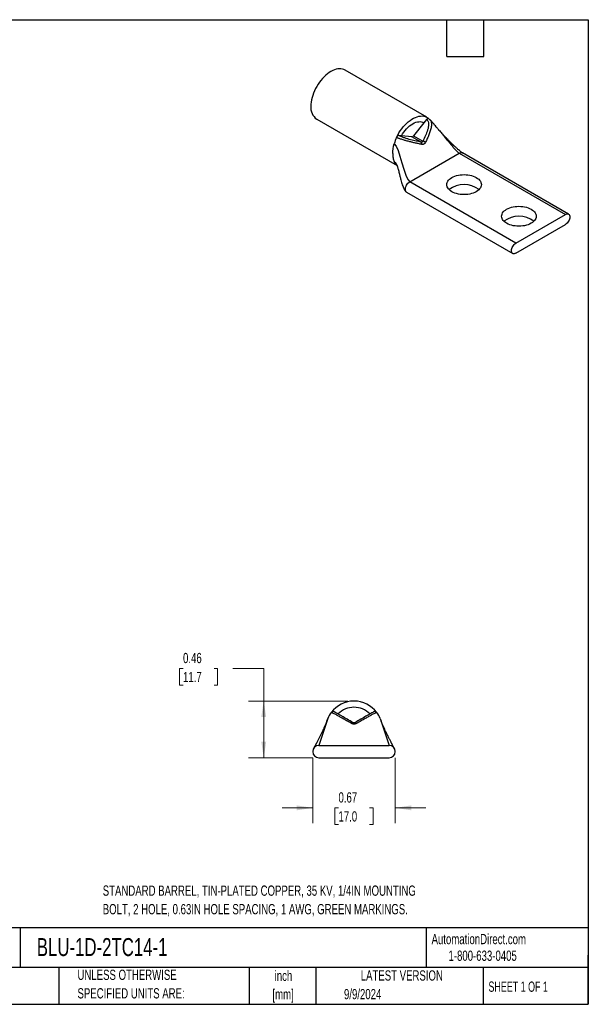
# Model space of a CAD drawing. Header units: inches. Extents: x 0.2 to 10.8, y 0.2 to 8.2.
# Tile 2 of 2: x 6.1 to 10.8, y 0.2 to 8.2. Entities that reach past the tile are written whole.
import ezdxf

# ---------------------------------------------------------------- set-up
doc = ezdxf.new("R2010")
doc.units = ezdxf.units.IN
doc.header["$MEASUREMENT"] = 0
doc.layers.add('TEXT', color=140, linetype='Continuous', lineweight=25)
doc.styles.add('SLDTEXTSTYLE0', font='TXT', dxfattribs={"width": 0.7})
doc.styles.add('SLDTEXTSTYLE1', font='TXT', dxfattribs={"width": 0.65})
doc.dimstyles.new('SLDDIMSTYLE0', dxfattribs={"dimtxt": 0.084961, "dimasz": 0.13, "dimexe": 0, "dimexo": 0.0625, "dimgap": 0.02124, "dimtad": 0, "dimtih": 1, "dimtoh": 1, "dimrnd": 1e-09, "dimdsep": 46, "dimtxsty": 'SLDTEXTSTYLE0', "dimsah": 1, "dimcen": 0.09, "dimadec": 0, "dimazin": 2, "dimtfac": 1, "dimtofl": 0, "dimtmove": 0, "dimatfit": 3, "dimfxl": 0, "dimfrac": 2, "dimtolj": 1, "dimtzin": 12, "dimarcsym": 0})
doc.dimstyles.new('SLDDIMSTYLE3', dxfattribs={"dimtxt": 0.084961, "dimasz": 0.13, "dimexe": 0, "dimexo": 0.0625, "dimgap": 0.02124, "dimtad": 0, "dimtih": 1, "dimtoh": 1, "dimrnd": 1e-09, "dimdsep": 46, "dimtxsty": 'SLDTEXTSTYLE0', "dimsah": 1, "dimcen": 0.09, "dimadec": 0, "dimazin": 2, "dimtfac": 1, "dimtmove": 0, "dimatfit": 0, "dimfxl": 0, "dimfrac": 2, "dimtolj": 1, "dimtzin": 12, "dimarcsym": 0})

# ---------------------------------------------------------------- blocks, each defined once
blk = doc.blocks.new('_D_5')
at = {"color": 7, "linetype": 'Continuous', "lineweight": 0}
for p, q in [((7.4565, 2.9788), (7.428, 2.9788)), ((7.428, 2.9788), (7.428, 2.8438)), ((7.709, 2.9788), (7.7375, 2.9788)), ((7.7375, 2.9788), (7.7375, 2.8438)), ((7.8622, 2.9788), (8.1122, 2.9788)), ((8.1122, 2.9788), (8.1122, 2.7142)), ((7.428, 2.8438), (7.4565, 2.8438)), ((7.7375, 2.8438), (7.709, 2.8438)), ((8.7958, 2.7142), (7.9872, 2.7142)), ((8.1122, 2.2532), (8.1122, 2.7142)), ((8.5108, 2.2532), (7.9872, 2.2532))]:
    blk.add_line(p, q, dxfattribs=at)
at = {"color": 7, "linetype": 'Continuous', "lineweight": 18}
for points in [[(8.1122, 2.7142), (8.0922, 2.5842), (8.1322, 2.5842)], [(8.1122, 2.2532), (8.1322, 2.3832), (8.0922, 2.3832)]]:
    blk.add_solid(points, dxfattribs=at)
at = {"color": 7, "linetype": 'Continuous', "lineweight": 18, "char_height": 0.08333, "attachment_point": 1, "style": 'SLDTEXTSTYLE0'}
for s, insert in [('0.46', (7.4565, 3.1052)), ('11.7', (7.4565, 2.9512))]:
    blk.add_mtext(s, dxfattribs=dict(at, insert=insert))
blk = doc.blocks.new('_D_6')
at = {"color": 7, "linetype": 'Continuous', "lineweight": 0}
for p, q in [((8.5108, 2.2532), (8.5108, 1.7211)), ((9.1808, 2.2532), (9.1808, 1.7211)), ((8.5108, 1.8461), (8.2608, 1.8461)), ((8.7196, 1.8461), (8.6911, 1.8461)), ((8.6911, 1.8461), (8.6911, 1.711)), ((8.9721, 1.8461), (9.0006, 1.8461)), ((9.0006, 1.8461), (9.0006, 1.711)), ((9.1808, 1.8461), (9.4308, 1.8461)), ((8.6911, 1.711), (8.7196, 1.711)), ((9.0006, 1.711), (8.9721, 1.711))]:
    blk.add_line(p, q, dxfattribs=at)
at = {"color": 7, "linetype": 'Continuous', "lineweight": 18}
for points in [[(8.5108, 1.8461), (8.3808, 1.8661), (8.3808, 1.8261)], [(9.1808, 1.8461), (9.3108, 1.8261), (9.3108, 1.8661)]]:
    blk.add_solid(points, dxfattribs=at)
at = {"color": 7, "linetype": 'Continuous', "lineweight": 18, "char_height": 0.08333, "attachment_point": 1, "style": 'SLDTEXTSTYLE0'}
for s, insert in [('0.67', (8.7196, 1.9725)), ('17.0', (8.7196, 1.8185))]:
    blk.add_mtext(s, dxfattribs=dict(at, insert=insert))

msp = doc.modelspace()

# ---------------------------------------------------------------- linework, layer by layer
for p, q in [((9.4384, 7.457), (8.7737, 7.8408)), ((8.5432, 7.4415), (9.1954, 7.065)), ((9.4632, 7.4375), (9.4519, 7.4464)), ((9.4146, 7.4124), (9.3302, 7.3075)), ((9.4357, 7.4387), (9.4146, 7.4124)), ((9.4624, 7.4382), (9.4629, 7.4375)), ((9.2317, 7.3068), (9.2105, 7.3087)), ((9.3161, 7.2993), (9.2317, 7.3068)), ((9.3924, 7.2552), (9.3161, 7.2993)), ((9.3302, 7.3075), (9.4065, 7.2634)), ((9.2984, 6.9325), (9.7014, 7.1652)), ((9.7014, 7.1652), (10.5641, 6.6671)), ((10.5891, 6.6696), (9.7264, 7.1676)), ((10.161, 6.4345), (9.2984, 6.9325)), ((9.2734, 6.8483), (10.1361, 6.3503)), ((10.161, 6.4345), (10.5641, 6.6671)), ((10.161, 6.3528), (10.5641, 6.5855)), ((8.6259, 2.5515), (8.6329, 2.5719)), ((9.0588, 2.5719), (9.0658, 2.5513)), ((8.5608, 2.3532), (9.1308, 2.3532)), ((8.5608, 2.2532), (9.1308, 2.2532))]:
    msp.add_line(p, q)
at = {"flags": 128}
for points in [[(8.7737, 7.8408), (8.7632, 7.8458), (8.7519, 7.8493), (8.7399, 7.8512), (8.7273, 7.8515), (8.7142, 7.8502), (8.7006, 7.8473), (8.6867, 7.8428), (8.6727, 7.8368), (8.6584, 7.8293), (8.6442, 7.8204), (8.6301, 7.8102), (8.6163, 7.7986), (8.6027, 7.7858), (8.5896, 7.772), (8.577, 7.7571), (8.565, 7.7413), (8.5537, 7.7248), (8.5432, 7.7077), (8.5336, 7.69), (8.5249, 7.672), (8.5173, 7.6538), (8.5107, 7.6354), (8.5053, 7.6171), (8.501, 7.599), (8.4979, 7.5812), (8.4961, 7.5638), (8.4955, 7.547)], [(9.1921, 7.2936), (9.2012, 7.3119), (9.2113, 7.3298), (9.2223, 7.347), (9.234, 7.3636), (9.2465, 7.3793), (9.2596, 7.3941), (9.2732, 7.4078), (9.2872, 7.4202), (9.3014, 7.4314), (9.3159, 7.4413), (9.3304, 7.4496), (9.3448, 7.4565), (9.3591, 7.4618), (9.3731, 7.4654), (9.3867, 7.4674), (9.3997, 7.4678), (9.4122, 7.4665), (9.424, 7.4635), (9.435, 7.4589), (9.4451, 7.4527), (9.4542, 7.445)], [(9.2317, 7.3068), (9.241, 7.3223), (9.2511, 7.3371), (9.262, 7.351), (9.2735, 7.3641), (9.2854, 7.376), (9.2978, 7.3868), (9.3104, 7.3963), (9.3231, 7.4044), (9.3359, 7.411), (9.3485, 7.4161), (9.3608, 7.4196), (9.3728, 7.4214), (9.3843, 7.4216), (9.3951, 7.4202), (9.4053, 7.4171), (9.4146, 7.4124)], [(9.641, 6.8527), (9.6305, 6.8595), (9.6214, 6.8669), (9.6137, 6.8748), (9.6077, 6.8832), (9.6033, 6.892), (9.6007, 6.9009), (9.5998, 6.91), (9.6007, 6.9191), (9.6033, 6.9281), (9.6077, 6.9368), (9.6137, 6.9452), (9.6214, 6.9532), (9.6305, 6.9606), (9.641, 6.9674), (9.6527, 6.9734), (9.6656, 6.9787), (9.6794, 6.9831), (9.6939, 6.9866), (9.7091, 6.9891), (9.7246, 6.9906), (9.7403, 6.9911), (9.7561, 6.9906), (9.7716, 6.9891), (9.7867, 6.9866), (9.8013, 6.9831), (9.8151, 6.9787), (9.8279, 6.9734), (9.8397, 6.9674), (9.8502, 6.9606), (9.8593, 6.9532), (9.8669, 6.9452), (9.8729, 6.9368), (9.8773, 6.9281), (9.8799, 6.9191), (9.8808, 6.91), (9.8799, 6.9009), (9.8773, 6.892), (9.8729, 6.8832), (9.8669, 6.8748), (9.8593, 6.8669), (9.8502, 6.8595), (9.8397, 6.8527), (9.8279, 6.8466), (9.8151, 6.8413), (9.8013, 6.8369), (9.7867, 6.8335), (9.7716, 6.831), (9.7561, 6.8294), (9.7403, 6.8289), (9.7246, 6.8294), (9.7091, 6.831), (9.6939, 6.8335), (9.6794, 6.8369), (9.6656, 6.8413), (9.6527, 6.8466), (9.641, 6.8527)], [(10.0864, 6.5955), (10.076, 6.6023), (10.0668, 6.6097), (10.0592, 6.6177), (10.0532, 6.6261), (10.0488, 6.6348), (10.0462, 6.6438), (10.0453, 6.6529), (10.0462, 6.6619), (10.0488, 6.6709), (10.0532, 6.6796), (10.0592, 6.688), (10.0668, 6.696), (10.076, 6.7034), (10.0864, 6.7102), (10.0982, 6.7163), (10.111, 6.7215), (10.1248, 6.7259), (10.1394, 6.7294), (10.1545, 6.7319), (10.1701, 6.7335), (10.1858, 6.734), (10.2015, 6.7335), (10.2171, 6.7319), (10.2322, 6.7294), (10.2468, 6.7259), (10.2605, 6.7215), (10.2734, 6.7163), (10.2851, 6.7102), (10.2956, 6.7034), (10.3048, 6.696), (10.3124, 6.688), (10.3184, 6.6796), (10.3228, 6.6709), (10.3254, 6.6619), (10.3263, 6.6529), (10.3254, 6.6438), (10.3228, 6.6348), (10.3184, 6.6261), (10.3124, 6.6177), (10.3048, 6.6097), (10.2956, 6.6023), (10.2851, 6.5955), (10.2734, 6.5894), (10.2605, 6.5842), (10.2468, 6.5798), (10.2322, 6.5763), (10.2171, 6.5738), (10.2015, 6.5723), (10.1858, 6.5717), (10.1701, 6.5723), (10.1545, 6.5738), (10.1394, 6.5763), (10.1248, 6.5798), (10.111, 6.5842), (10.0982, 6.5894), (10.0864, 6.5955)], [(10.5641, 6.6671), (10.571, 6.6703), (10.5776, 6.6718), (10.5837, 6.6716), (10.5891, 6.6696), (10.5935, 6.666), (10.5968, 6.6608), (10.5988, 6.6543), (10.5995, 6.6467), (10.5988, 6.6384), (10.5968, 6.6296), (10.5935, 6.6206), (10.5891, 6.6119), (10.5837, 6.6037), (10.5776, 6.5964), (10.571, 6.5903), (10.5641, 6.5855)], [(10.161, 6.3528), (10.1542, 6.3496), (10.1475, 6.3481), (10.1414, 6.3484), (10.136, 6.3503), (10.1317, 6.354), (10.1284, 6.3592), (10.1264, 6.3657), (10.1257, 6.3732), (10.1264, 6.3816), (10.1284, 6.3904), (10.1317, 6.3994), (10.136, 6.4081), (10.1414, 6.4162), (10.1475, 6.4236), (10.1542, 6.4297), (10.161, 6.4345)], [(8.8255, 2.5315), (8.8271, 2.5336), (8.8287, 2.5355), (8.8302, 2.5371), (8.8316, 2.5384), (8.833, 2.5394), (8.8341, 2.54), (8.8351, 2.5402), (8.8358, 2.54)], [(8.8662, 2.5315), (8.8646, 2.5336), (8.863, 2.5355), (8.8614, 2.5371), (8.86, 2.5384), (8.8587, 2.5394), (8.8576, 2.54), (8.8566, 2.5402), (8.8558, 2.54)]]:
    msp.add_lwpolyline(points, dxfattribs=at)
for centre, radius, start, end in [((8.6091, 7.5349), 0.1143, 173.88704, 234.80078), ((9.315, 7.3175), 0.0183, 273.42954, 326.56509), ((9.3784, 7.2412), 0.0198, 347.06671, 45.26392), ((9.3938, 7.2131), 0.0519, 50.905, 75.83329), ((9.7403, 6.7147), 0.1965, 51.84266, 128.15734), ((10.1858, 6.4575), 0.1965, 51.84266, 128.15734), ((8.8458, 2.4837), 0.2305, 36.47377, 143.52623), ((8.8458, 2.4837), 0.18, 44.06179, 135.93821), ((8.5608, 2.3032), 0.05, 90, 270), ((9.1308, 2.3032), 0.05, 270, 90)]:
    msp.add_arc(centre, radius, start, end)
for points, knots in [([(9.4542, 7.445), (9.4532, 7.4459), (9.452, 7.4466), (9.4491, 7.4471), (9.4475, 7.4469), (9.4439, 7.4457), (9.4421, 7.4447), (9.4387, 7.4421), (9.4371, 7.4404), (9.4357, 7.4387)], [0, 0, 0, 0, 0.25, 0.25, 0.5, 0.5, 0.75, 0.75, 1, 1, 1, 1]), ([(9.4357, 7.4387), (9.439, 7.4369), (9.4415, 7.4343), (9.4457, 7.4286), (9.4473, 7.4255), (9.4511, 7.4154), (9.4521, 7.408), (9.4521, 7.3929), (9.4512, 7.3852), (9.4484, 7.3698), (9.4464, 7.3621), (9.4395, 7.3389), (9.4337, 7.3236), (9.4209, 7.2934), (9.4139, 7.2783), (9.4065, 7.2634)], [0, 0, 0, 0, 0.0625, 0.0625, 0.125, 0.125, 0.25, 0.25, 0.375, 0.375, 0.5, 0.5, 0.75, 0.75, 1, 1, 1, 1]), ([(9.4629, 7.4375), (9.4638, 7.4366), (9.4678, 7.4323), (9.472, 7.4231), (9.4748, 7.4103), (9.4754, 7.3958), (9.4739, 7.3802), (9.4705, 7.3633), (9.4645, 7.3416), (9.4549, 7.315), (9.4414, 7.2838), (9.4315, 7.2635), (9.4265, 7.2534)], [0, 0, 0, 0, 0.023475, 0.10276, 0.177428, 0.248399, 0.338375, 0.425144, 0.510301, 0.676327, 0.838938, 1, 1, 1, 1]), ([(9.5282, 7.3619), (9.5233, 7.3676), (9.5144, 7.378), (9.5021, 7.3929), (9.4912, 7.4064), (9.4803, 7.4193), (9.4711, 7.4299), (9.4646, 7.4359), (9.4623, 7.4381)], [0, 0, 0, 0, 0.2292769, 0.4221558, 0.5768713, 0.7246048, 0.9015473, 1, 1, 1, 1]), ([(9.5268, 7.3634), (9.5301, 7.3596), (9.5408, 7.3473), (9.5589, 7.3256), (9.5814, 7.2982), (9.6042, 7.2706), (9.6263, 7.2438), (9.6473, 7.2191), (9.6647, 7.1995), (9.6783, 7.185), (9.6878, 7.1758), (9.6954, 7.1691), (9.6995, 7.1664), (9.7014, 7.1652)], [0, 0, 0, 0, 0.055452, 0.1843146, 0.3202902, 0.4577832, 0.5911686, 0.7149056, 0.8237165, 0.8850993, 0.9370387, 0.9711257, 1, 1, 1, 1]), ([(9.7265, 7.1676), (9.7252, 7.1684), (9.722, 7.1704), (9.7161, 7.1749), (9.7072, 7.1821), (9.6969, 7.1909), (9.6861, 7.2005), (9.6769, 7.2089), (9.6665, 7.2185), (9.654, 7.2303), (9.6389, 7.2449), (9.623, 7.2606), (9.6079, 7.2758), (9.594, 7.29), (9.5832, 7.3013), (9.5739, 7.3111), (9.5655, 7.3202), (9.5548, 7.3318), (9.5421, 7.3459), (9.533, 7.3563), (9.5282, 7.3619)], [0, 0, 0, 0, 0.0194197, 0.0496151, 0.0808166, 0.1406295, 0.1889006, 0.2312874, 0.2710919, 0.3375937, 0.4137777, 0.495811, 0.5764583, 0.6450747, 0.7126356, 0.7456607, 0.7901529, 0.8481565, 0.9186608, 1, 1, 1, 1]), ([(9.2105, 7.3087), (9.2092, 7.3089), (9.2076, 7.3086), (9.2042, 7.3073), (9.2023, 7.3063), (9.1988, 7.3034), (9.1971, 7.3016), (9.1942, 7.2977), (9.193, 7.2956), (9.1921, 7.2936)], [0, 0, 0, 0, 0.25, 0.25, 0.5, 0.5, 0.75, 0.75, 1, 1, 1, 1]), ([(9.3977, 7.2367), (9.3925, 7.2377), (9.3824, 7.2397), (9.3673, 7.2428), (9.3528, 7.2459), (9.3389, 7.249), (9.3255, 7.2521), (9.3129, 7.2551), (9.2951, 7.2596), (9.2732, 7.2654), (9.2495, 7.2724), (9.2314, 7.2781), (9.2191, 7.2822), (9.2098, 7.2856), (9.2028, 7.2884), (9.1969, 7.291), (9.1936, 7.2928), (9.1921, 7.2936)], [0, 0, 0, 0, 0.084016, 0.163993, 0.239783, 0.311278, 0.378424, 0.441217, 0.499711, 0.63731, 0.749512, 0.817111, 0.874446, 0.911253, 0.944029, 0.973423, 1, 1, 1, 1]), ([(9.3924, 7.2552), (9.3786, 7.258), (9.3647, 7.261), (9.3361, 7.2673), (9.3215, 7.2708), (9.2985, 7.2768), (9.2907, 7.2789), (9.2747, 7.2835), (9.2666, 7.286), (9.2542, 7.2902), (9.25, 7.2916), (9.2416, 7.2947), (9.2374, 7.2963), (9.2292, 7.2997), (9.2251, 7.3015), (9.2173, 7.3051), (9.2136, 7.3069), (9.2105, 7.3087)], [0, 0, 0, 0, 0.25, 0.25, 0.5, 0.5, 0.625, 0.625, 0.75, 0.75, 0.8125, 0.8125, 0.875, 0.875, 0.9375, 0.9375, 1, 1, 1, 1]), ([(9.4065, 7.2634), (9.4057, 7.2601), (9.404, 7.2574), (9.399, 7.2545), (9.3957, 7.2543), (9.3924, 7.2552)], [0, 0, 0, 0, 0.5, 0.5, 1, 1, 1, 1]), ([(9.4265, 7.2534), (9.426, 7.2524), (9.425, 7.2504), (9.4232, 7.2477), (9.4208, 7.2448), (9.4179, 7.2419), (9.4142, 7.2394), (9.4103, 7.2376), (9.4062, 7.2365), (9.402, 7.2361), (9.3992, 7.2365), (9.3977, 7.2367)], [0, 0, 0, 0, 0.084026, 0.167289, 0.250517, 0.375595, 0.49927, 0.623103, 0.74879, 0.874106, 1, 1, 1, 1]), ([(9.7014, 7.1652), (9.7037, 7.1663), (9.7084, 7.1687), (9.715, 7.1701), (9.7212, 7.17), (9.7247, 7.1684), (9.7264, 7.1676)], [0, 0, 0, 0, 0.250026, 0.500052, 0.750077, 1, 1, 1, 1]), ([(9.1725, 7.0985), (9.1747, 7.0968), (9.1797, 7.093), (9.186, 7.084), (9.19, 7.0771), (9.1922, 7.0734)], [0, 0, 0, 0, 0.272841, 0.616751, 1, 1, 1, 1]), ([(9.1942, 7.0684), (9.1904, 7.072), (9.1818, 7.0803), (9.1759, 7.0919), (9.1725, 7.0985)], [0, 0, 0, 0, 0.440917, 1, 1, 1, 1]), ([(9.1919, 7.0739), (9.1923, 7.0732), (9.193, 7.0718), (9.194, 7.069), (9.1949, 7.0666), (9.1955, 7.0648), (9.1965, 7.0619), (9.1985, 7.0558), (9.2013, 7.0462), (9.2049, 7.0333), (9.2088, 7.0186), (9.2127, 7.0034), (9.2161, 6.9899), (9.2192, 6.9774), (9.2228, 6.9637), (9.2272, 6.947), (9.2324, 6.9282), (9.2381, 6.9094), (9.244, 6.8926), (9.2493, 6.88), (9.2541, 6.8703), (9.2588, 6.8626), (9.2649, 6.8545), (9.2705, 6.8504), (9.2733, 6.8483)], [0, 0, 0, 0, 0.050392, 0.090163, 0.118764, 0.132755, 0.141064, 0.174706, 0.223005, 0.274453, 0.338462, 0.400127, 0.451555, 0.493005, 0.541859, 0.604549, 0.678756, 0.751491, 0.815123, 0.869547, 0.896331, 0.928305, 0.963505, 1, 1, 1, 1]), ([(9.2734, 6.8483), (9.2734, 6.8483), (9.2716, 6.849), (9.2689, 6.8519), (9.2655, 6.8569), (9.2634, 6.8635), (9.2632, 6.8686), (9.263, 6.8712)], [0, 0, 0, 0, 0.000103, 0.250077, 0.500052, 0.750026, 1, 1, 1, 1]), ([(8.6866, 2.6262), (8.6847, 2.6273), (8.6824, 2.6281), (8.6776, 2.629), (8.675, 2.6289), (8.67, 2.6279), (8.6676, 2.6269), (8.6635, 2.6242), (8.6618, 2.6225), (8.6605, 2.6207)], [0, 0, 0, 0, 0.25, 0.25, 0.5, 0.5, 0.75, 0.75, 1, 1, 1, 1]), ([(8.8255, 2.5315), (8.8198, 2.5347), (8.8088, 2.541), (8.7928, 2.5501), (8.7778, 2.5586), (8.7637, 2.5666), (8.7506, 2.5741), (8.7386, 2.5809), (8.7222, 2.5901), (8.7035, 2.6005), (8.6859, 2.6099), (8.6747, 2.6153), (8.6683, 2.618), (8.6644, 2.6194), (8.6621, 2.6202), (8.6608, 2.6206), (8.6606, 2.6207), (8.6605, 2.6207)], [0, 0, 0, 0, 0.084016, 0.163993, 0.239783, 0.311278, 0.378424, 0.441217, 0.499711, 0.63731, 0.749512, 0.817111, 0.874446, 0.911253, 0.944029, 0.973423, 1, 1, 1, 1]), ([(8.68, 2.6285), (8.6784, 2.6287), (8.6761, 2.6288), (8.6728, 2.6278), (8.6704, 2.6268), (8.6681, 2.6254), (8.6657, 2.6238), (8.6634, 2.6221), (8.6622, 2.621), (8.6615, 2.6204)], [0, 0, 0, 0, 0.322578, 0.45479, 0.570834, 0.675091, 0.775069, 0.88033, 1, 1, 1, 1]), ([(8.8358, 2.54), (8.8209, 2.5486), (8.8061, 2.5572), (8.7768, 2.5741), (8.7623, 2.5824), (8.7412, 2.5946), (8.7343, 2.5986), (8.721, 2.6063), (8.7146, 2.61), (8.7059, 2.615), (8.7031, 2.6166), (8.698, 2.6196), (8.6956, 2.6209), (8.6916, 2.6233), (8.6899, 2.6242), (8.6874, 2.6257), (8.6866, 2.6262), (8.6866, 2.6262)], [0, 0, 0, 0, 0.25, 0.25, 0.5, 0.5, 0.625, 0.625, 0.75, 0.75, 0.8125, 0.8125, 0.875, 0.875, 0.9375, 0.9375, 1, 1, 1, 1]), ([(9.0051, 2.6262), (9.0051, 2.6262), (9.0042, 2.6256), (9.0017, 2.6242), (9, 2.6232), (8.9938, 2.6197), (8.9885, 2.6166), (8.9768, 2.6098), (8.9705, 2.6062), (8.9572, 2.5985), (8.9503, 2.5946), (8.9292, 2.5824), (8.9148, 2.574), (8.8855, 2.5571), (8.8707, 2.5486), (8.8558, 2.54)], [0, 0, 0, 0, 0.0625, 0.0625, 0.125, 0.125, 0.25, 0.25, 0.375, 0.375, 0.5, 0.5, 0.75, 0.75, 1, 1, 1, 1]), ([(9.0301, 2.6204), (9.0298, 2.6203), (9.0291, 2.6201), (9.0277, 2.6196), (9.026, 2.619), (9.0228, 2.6177), (9.017, 2.6153), (9.0057, 2.6098), (8.9881, 2.6005), (8.9642, 2.5872), (8.9356, 2.571), (8.9028, 2.5523), (8.8789, 2.5387), (8.8662, 2.5315)], [0, 0, 0, 0, 0.019138, 0.039575, 0.061453, 0.084936, 0.145049, 0.215954, 0.333345, 0.477288, 0.627057, 0.801534, 1, 1, 1, 1]), ([(9.0312, 2.6207), (9.0299, 2.6225), (9.0281, 2.6242), (9.024, 2.6269), (9.0217, 2.6279), (9.0167, 2.6289), (9.0141, 2.629), (9.0093, 2.6281), (9.007, 2.6273), (9.0051, 2.6262)], [0, 0, 0, 0, 0.25, 0.25, 0.5, 0.5, 0.75, 0.75, 1, 1, 1, 1]), ([(9.0301, 2.6204), (9.0294, 2.621), (9.0282, 2.622), (9.0259, 2.6238), (9.0235, 2.6254), (9.0211, 2.6267), (9.0188, 2.6278), (9.0155, 2.6288), (9.0132, 2.6287), (9.0117, 2.6285)], [0, 0, 0, 0, 0.119173, 0.223599, 0.322682, 0.426008, 0.541222, 0.673229, 1, 1, 1, 1]), ([(9.0312, 2.6207), (9.0311, 2.6207), (9.0311, 2.6207), (9.0307, 2.6206), (9.0303, 2.6204), (9.0301, 2.6204)], [0, 0, 0, 0, 0.31585, 0.6485, 1, 1, 1, 1]), ([(8.6256, 2.5516), (8.6255, 2.5514), (8.6253, 2.551), (8.6236, 2.547), (8.6201, 2.5385), (8.6146, 2.5254), (8.608, 2.5099), (8.6021, 2.4966), (8.5975, 2.4863), (8.5934, 2.4775), (8.5894, 2.4689), (8.5847, 2.4592), (8.5794, 2.4482), (8.5739, 2.4369), (8.5683, 2.4258), (8.5629, 2.415), (8.5575, 2.4044), (8.5519, 2.3934), (8.5456, 2.3813), (8.5387, 2.368), (8.5318, 2.3551), (8.5256, 2.3434), (8.5206, 2.3339), (8.5164, 2.3259), (8.515, 2.323), (8.5144, 2.3217)], [0, 0, 0, 0, 0.018287, 0.048489, 0.081299, 0.158147, 0.221043, 0.267958, 0.307405, 0.338496, 0.368865, 0.406169, 0.450486, 0.494475, 0.537648, 0.579726, 0.620489, 0.66461, 0.712063, 0.767916, 0.82948, 0.876995, 0.923108, 0.965016, 1, 1, 1, 1]), ([(8.8662, 2.5315), (8.8652, 2.5309), (8.8631, 2.5298), (8.8598, 2.5285), (8.8559, 2.5273), (8.8512, 2.5263), (8.8459, 2.526), (8.8405, 2.5263), (8.8352, 2.5274), (8.8301, 2.5291), (8.827, 2.5307), (8.8255, 2.5315)], [0, 0, 0, 0, 0.084026, 0.167289, 0.250517, 0.375595, 0.49927, 0.623103, 0.74879, 0.874106, 1, 1, 1, 1]), ([(8.8558, 2.54), (8.8529, 2.5383), (8.8494, 2.5373), (8.8423, 2.5373), (8.8388, 2.5383), (8.8358, 2.54)], [0, 0, 0, 0, 0.5, 0.5, 1, 1, 1, 1]), ([(9.1754, 2.3255), (9.175, 2.3263), (9.1731, 2.3301), (9.1685, 2.3387), (9.163, 2.349), (9.159, 2.3567), (9.1561, 2.3621), (9.1536, 2.3668), (9.1506, 2.3725), (9.1447, 2.3839), (9.1355, 2.4016), (9.125, 2.4223), (9.1161, 2.4403), (9.1093, 2.4542), (9.1032, 2.4669), (9.0977, 2.4787), (9.0924, 2.4903), (9.0867, 2.5029), (9.0809, 2.516), (9.0756, 2.5284), (9.0712, 2.5389), (9.0682, 2.5461), (9.0666, 2.5503), (9.0662, 2.5512), (9.0661, 2.5516)], [0, 0, 0, 0, 0.015623, 0.075756, 0.127515, 0.161657, 0.179828, 0.200465, 0.225171, 0.254169, 0.34705, 0.446965, 0.507215, 0.562598, 0.612723, 0.658615, 0.699399, 0.752319, 0.81461, 0.864754, 0.914724, 0.960918, 0.981482, 1, 1, 1, 1])]:
    msp.add_open_spline(points, degree=3, knots=knots)
for points in [[(9.1921, 7.2936), (9.1842, 7.2769), (9.1777, 7.2597), (9.1725, 7.2425)], [(9.1601, 7.1633), (9.1601, 7.188), (9.1644, 7.215), (9.1725, 7.2425)], [(9.1725, 7.2425), (9.2126, 7.2194), (9.2583, 6.9556), (9.2984, 6.9325)], [(9.1601, 7.1633), (9.1601, 7.1506), (9.1625, 7.1263), (9.1687, 7.1069), (9.1725, 7.0985)], [(9.263, 6.8712), (9.263, 6.8816), (9.27, 6.9062), (9.2884, 6.9267), (9.2984, 6.9325)], [(8.6329, 2.5719), (8.6329, 2.5719), (8.5608, 2.3532), (8.5608, 2.3532)], [(8.6605, 2.6207), (8.6494, 2.6057), (8.6401, 2.5893), (8.6329, 2.5719)], [(9.0588, 2.5719), (9.0516, 2.5893), (9.0422, 2.6057), (9.0312, 2.6207)], [(9.0588, 2.5719), (9.0588, 2.5719), (9.1308, 2.3532), (9.1308, 2.3532)]]:
    msp.add_open_spline(points, degree=3)
at = {"layer": 'TEXT'}
for p, q in [((0.25, 8.25), (10.75, 8.25)), ((9.6, 7.95), (9.6, 8.25)), ((9.9, 7.95), (9.9, 8.25)), ((10.75, 8.25), (10.75, 0.25)), ((9.6, 7.95), (9.9, 7.95)), ((10.75, 0.8711), (0.25, 0.8711)), ((6.1322, 0.8711), (6.1322, 0.55)), ((9.4321, 0.8711), (9.4321, 0.55)), ((10.75, 0.25), (10.75, 0.65)), ((10.75, 0.55), (0.25, 0.55)), ((6.448, 0.55), (6.448, 0.25)), ((7.9931, 0.55), (7.9931, 0.25)), ((8.5359, 0.55), (8.5359, 0.25)), ((9.8956, 0.55), (9.8956, 0.25)), ((0.25, 0.25), (10.75, 0.25))]:
    msp.add_line(p, q, dxfattribs=at)

# ---------------------------------------------------------------- texts
at = {"color": 7, "linetype": 'Continuous', "lineweight": 0, "char_height": 0.083333, "attachment_point": 1, "style": 'SLDTEXTSTYLE0'}
for s, insert in [('STANDARD BARREL, TIN-PLATED COPPER, 35 KV, 1/4IN MOUNTING', (6.804, 1.2153)), ('BOLT, 2 HOLE, 0.63IN HOLE SPACING, 1 AWG, GREEN MARKINGS.', (6.804, 1.0648))]:
    msp.add_mtext(s, dxfattribs=dict(at, insert=insert))
at = {"color": 179, "linetype": 'Continuous', "lineweight": 18, "char_height": 0.083333, "attachment_point": 1, "style": 'SLDTEXTSTYLE0'}
for s, insert in [('AutomationDirect.com', (9.4762, 0.8219)), ('1-800-633-0405', (9.6138, 0.6865))]:
    msp.add_mtext(s, dxfattribs=dict(at, insert=insert))
at = {"layer": 'TEXT'}
for s, insert, char_height, attachment_point, style in [('BLU-1D-2TC14-1', (6.268, 0.788), 0.145833, 1, 'SLDTEXTSTYLE0'), ('UNLESS OTHERWISE', (6.5987, 0.5315), 0.083333, 1, 'SLDTEXTSTYLE0'), ('inch', (8.2726, 0.5235), 0.08333, 2, 'SLDTEXTSTYLE0'), ('LATEST VERSION', (9.2343, 0.5261), 0.083333, 2, 'SLDTEXTSTYLE0'), ('SHEET 1 OF 1', (9.9386, 0.4351), 0.083333, 1, 'SLDTEXTSTYLE1'), ('SPECIFIED UNITS ARE:', (6.5987, 0.381), 0.083333, 1, 'SLDTEXTSTYLE0'), ('[mm]', (8.2698, 0.373), 0.08333, 2, 'SLDTEXTSTYLE0'), ('9/9/2024', (8.7643, 0.3743), 0.08333, 1, 'SLDTEXTSTYLE0')]:
    msp.add_mtext(s, dxfattribs=dict(at, insert=insert, char_height=char_height, attachment_point=attachment_point, style=style))

# ---------------------------------------------------------------- dimensions: what is measured, and where the dimension line sits
at = {"color": 7, "linetype": 'Continuous', "lineweight": 18}
for base, p1, p2, angle, dimstyle, picture, middle in [((8.1122, 2.7142), (8.5608, 2.2532), (8.8458, 2.7142), 90, 'SLDDIMSTYLE0', '_D_5', (8.1122, 2.9788)), ((9.1808, 1.8461), (8.5108, 2.3032), (9.1808, 2.3032), 0, 'SLDDIMSTYLE3', '_D_6', (8.8458, 1.8461))]:
    dim = msp.add_linear_dim(base=base, p1=p1, p2=p2, angle=angle, dimstyle=dimstyle, dxfattribs=at)
    dim.commit()
    dim.dimension.update_dxf_attribs({"geometry": picture, "text_midpoint": middle, "dimtype": 160})

doc.saveas('drawing.dxf')
